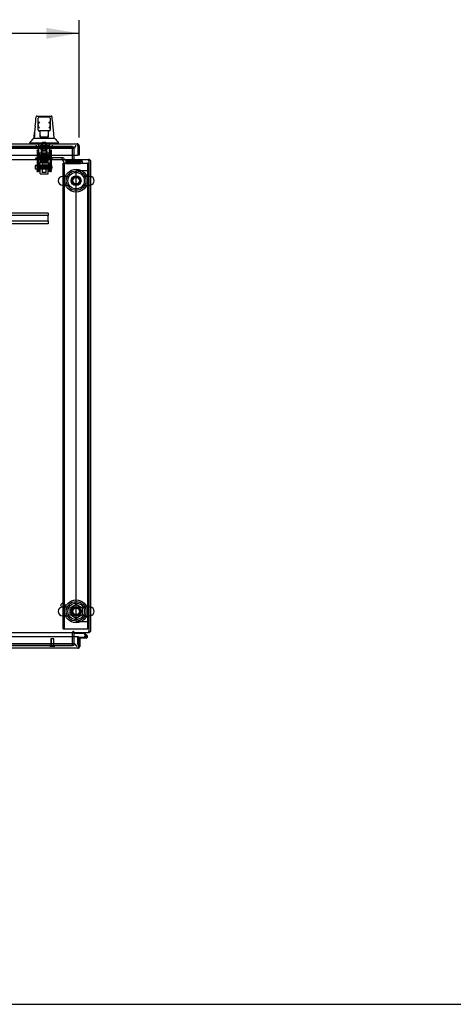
# Model space of a CAD drawing. Header units: inches. Extents: x 2 to 538, y -2 to 358.
# Tile 2 of 19: x 189 to 222, y 1 to 76. Entities that reach past the tile are written whole.
import ezdxf
from ezdxf.enums import TextEntityAlignment as Align
from ezdxf.lldxf.tags import DXFTag

# ---------------------------------------------------------------- set-up
doc = ezdxf.new("R2010")
doc.units = ezdxf.units.IN
doc.header["$MEASUREMENT"] = 0
for name, color, linetype in [('COM53964-5', 7, 'Continuous'), ('COM55914', 7, 'Continuous'), ('COM56676-2', 7, 'Continuous'), ('COM70220', 7, 'Continuous'), ('COM70755-6', 7, 'Continuous'), ('COM70760', 7, 'Continuous'), ('COM70838', 7, 'Continuous'), ('COM70839-6', 7, 'Continuous'), ('COM71200-5', 7, 'Continuous'), ('COM71201-6', 7, 'Continuous'), ('COM71202-6', 7, 'Continuous'), ('Default', 7, 'Continuous'), ('HAN86294', 7, 'Continuous'), ('HAN86294_NUT', 7, 'Continuous'), ('HAN86294_SCREW', 7, 'Continuous'), ('HAN86294_WASHER', 7, 'Continuous'), ('HAN_NUT', 7, 'Continuous'), ('NTS18024', 7, 'Continuous'), ('NTS18147', 7, 'Continuous'), ('ROL87452', 7, 'Continuous'), ('RVT17786', 7, 'Continuous'), ('RVT19000', 7, 'Continuous'), ('SCS86415', 7, 'Continuous'), ('SPC87322', 7, 'Continuous'), ('STD26122', 7, 'Continuous'), ('STD26258', 7, 'Continuous'), ('WAF25376', 7, 'Continuous'), ('WAF25377', 7, 'Continuous'), ('WAM254785', 7, 'Continuous'), ('WAM30038', 7, 'Continuous')]:
    doc.layers.add(name, color=color, linetype=linetype)
doc.styles.add('SEACAD_Times_New_Roman', font='times.ttf')
tags = doc.linetypes.add('HIDDEN2', pattern=[0.1875, 0.125, -0.0625]).pattern_tags.tags
tags[6:7] = [DXFTag(74, 4), DXFTag(75, 0), DXFTag(340, '0'), DXFTag(46, 0.0), DXFTag(50, 0.0), DXFTag(44, 0.0), DXFTag(45, 0.0)]
tags[4:5] = [DXFTag(74, 4), DXFTag(75, 0), DXFTag(340, '0'), DXFTag(46, 0.0), DXFTag(50, 0.0), DXFTag(44, 0.0), DXFTag(45, 0.0)]
doc.dimstyles.new('HAMMOND_(STH_-_540x360)', dxfattribs={"dimtxt": 2, "dimasz": 2.5, "dimexe": 1, "dimexo": 1, "dimgap": 0.5, "dimtad": 0, "dimtih": 1, "dimtoh": 1, "dimzin": 0, "dimdsep": 46, "dimtxsty": 'SEACAD_Times_New_Roman', "dimblk1": '_SE_FILLED', "dimblk2": '_SE_FILLED', "dimsah": 1, "dimcen": 1, "dimadec": 0, "dimazin": 0, "dimtfac": 0.8, "dimtofl": 0, "dimtmove": 0, "dimatfit": 3, "dimfxl": 1, "dimtolj": 1, "dimtzin": 0, "dimarcsym": 0})

# ---------------------------------------------------------------- blocks, each defined once
blk = doc.blocks.new('SE2')
at = {"layer": 'COM53964-5', "color": 7, "linetype": 'HIDDEN2'}
for p, q in [((193.557, 30.634), (193.557, 65.009)), ((193.557, 65.009), (193.695, 65.009)), ((193.695, 65.009), (194.419, 65.009)), ((194.419, 65.009), (194.557, 65.009)), ((193.557, 30.634), (193.695, 30.634)), ((193.695, 30.634), (194.419, 30.634)), ((194.419, 30.634), (194.557, 30.634))]:
    blk.add_line(p, q, dxfattribs=at)
at = {"layer": 'COM55914', "color": 7, "linetype": 'HIDDEN2'}
for p, q in [((191.434, 61.756), (161.809, 61.756)), ((191.434, 61.568), (161.809, 61.568)), ((191.434, 61.756), (191.434, 61.713)), ((191.434, 61.713), (191.434, 61.611)), ((191.434, 61.611), (191.434, 61.568)), ((191.434, 61.131), (191.434, 61.568)), ((191.434, 61.131), (161.809, 61.131)), ((191.434, 60.943), (161.809, 60.943)), ((191.434, 61.131), (191.434, 61.088)), ((191.434, 61.088), (191.434, 60.986)), ((191.434, 60.986), (191.434, 60.943))]:
    blk.add_line(p, q, dxfattribs=at)
at = {"layer": 'COM56676-2', "color": 7, "linetype": 'HIDDEN2'}
for p, q in [((192.557, 65.571), (192.682, 65.571)), ((192.557, 30.071), (192.557, 65.571)), ((192.682, 30.071), (192.682, 65.571)), ((192.742, 65.571), (192.682, 65.571)), ((192.742, 65.571), (194.372, 65.571)), ((194.372, 65.571), (194.432, 65.571)), ((194.432, 65.571), (194.432, 30.071)), ((194.557, 65.571), (194.432, 65.571)), ((192.557, 30.071), (192.682, 30.071)), ((192.682, 30.071), (192.742, 30.071)), ((192.742, 30.071), (194.372, 30.071)), ((194.372, 30.071), (194.432, 30.071)), ((194.557, 30.071), (194.432, 30.071))]:
    blk.add_line(p, q, dxfattribs=at)
for centre in [(193.557, 64.227), (193.557, 31.415)]:
    blk.add_circle(centre, 0.375, dxfattribs=at)
at = {"layer": 'COM70220', "color": 7, "linetype": 'HIDDEN2'}
for p, q in [((160.139, 66.693), (193.044, 66.693)), ((193.044, 66.693), (193.294, 66.693)), ((193.105, 28.949), (160.2, 28.949)), ((193.355, 28.949), (193.105, 28.949))]:
    blk.add_line(p, q, dxfattribs=at)
for centre, start, end in [((193.294, 66.943), 270, 0), ((193.355, 28.699), 0, 90)]:
    blk.add_arc(centre, 0.25, start, end, dxfattribs=at)
at = {"layer": 'COM70755-6', "color": 7, "linetype": 'HIDDEN2'}
for p, q in [((193.277, 66.819), (159.967, 66.819)), ((193.277, 66.818), (193.277, 66.819)), ((193.277, 65.899), (193.277, 65.756)), ((193.307, 65.756), (193.307, 65.851)), ((193.277, 29.886), (193.277, 29.743)), ((193.307, 29.886), (193.307, 29.791)), ((159.967, 28.824), (193.277, 28.824)), ((193.277, 28.824), (193.277, 28.824))]:
    blk.add_line(p, q, dxfattribs=at)
at = {"layer": 'COM70760', "color": 7, "linetype": 'Continuous'}
for p, q in [((193.462, 29.729), (193.462, 29.791)), ((194.157, 29.729), (193.462, 29.729)), ((193.745, 29.438), (194.315, 29.438)), ((194.315, 29.376), (193.745, 29.376)), ((193.745, 29.376), (193.745, 29.374)), ((194.281, 29.605), (194.157, 29.729)), ((194.182, 29.791), (194.394, 29.58)), ((194.26, 29.488), (194.198, 29.483)), ((193.745, 28.898), (193.745, 28.898))]:
    blk.add_line(p, q, dxfattribs=at)
at = {"layer": 'COM70760', "color": 7, "linetype": 'HIDDEN2'}
for p, q in [((193.683, 28.898), (193.683, 29.413)), ((193.708, 29.438), (193.745, 29.438)), ((194.198, 29.493), (194.26, 29.493)), ((194.252, 29.481), (194.252, 29.506)), ((194.351, 29.535), (194.281, 29.605)), ((194.302, 29.556), (194.327, 29.556)), ((194.327, 29.431), (194.302, 29.431)), ((194.377, 29.506), (194.377, 29.481)), ((193.745, 28.898), (193.683, 28.898))]:
    blk.add_line(p, q, dxfattribs=at)
at = {"layer": 'COM70760', "color": 7, "linetype": 'Continuous'}
blk.add_circle((194.315, 29.493), 0.05, dxfattribs=at)
at = {"layer": 'COM70760', "color": 7, "linetype": 'HIDDEN2'}
for centre, radius, start, end in [((193.708, 29.413), 0.025, 90, 180), ((194.315, 29.493), 0.117, 208.03984, 270), ((194.302, 29.506), 0.05, 90, 180), ((194.302, 29.481), 0.05, 180, 270), ((194.327, 29.506), 0.05, 0, 90), ((194.327, 29.481), 0.05, 270, 0)]:
    blk.add_arc(centre, radius, start, end, dxfattribs=at)
at = {"layer": 'COM70760', "color": 7, "linetype": 'Continuous'}
for radius, start, end in [(0.117, 270, 185.21591), (0.117, 185.21591, 208.03984), (0.055, 270, 185.21591), (0.055, 185.21591, 270), (0.117, 47.60795, 107.02737)]:
    blk.add_arc((194.315, 29.493), radius, start, end, dxfattribs=at)
at = {"layer": 'COM70838', "color": 7, "linetype": 'HIDDEN2'}
for p, q in [((190.497, 65.836), (190.497, 65.961)), ((190.497, 65.961), (190.622, 65.961)), ((190.622, 65.836), (190.497, 65.836)), ((190.622, 65.961), (191.678, 65.961)), ((191.104, 65.836), (190.622, 65.836)), ((191.678, 65.836), (191.14, 65.836)), ((191.678, 65.961), (191.766, 65.961)), ((191.766, 65.836), (191.678, 65.836)), ((192.479, 65.961), (191.766, 65.961)), ((191.766, 65.836), (192.452, 65.836)), ((192.577, 65.961), (192.479, 65.961)), ((192.479, 65.961), (192.479, 65.833)), ((192.569, 65.719), (192.569, 65.742)), ((192.637, 65.903), (192.637, 65.901)), ((192.762, 65.778), (192.762, 65.676)), ((192.762, 65.776), (194.007, 65.776)), ((192.762, 65.676), (193.882, 65.676)), ((192.762, 65.549), (193.882, 65.549)), ((194.007, 65.694), (194.007, 65.776)), ((194.007, 65.694), (194.007, 65.567))]:
    blk.add_line(p, q, dxfattribs=at)
for centre, radius, start, end in [((192.452, 65.719), 0.117, 76.45544, 90), ((192.452, 65.719), 0.117, 0, 76.45544), ((192.762, 65.742), 0.193, 180, 270), ((192.577, 65.901), 0.06, 0, 90), ((192.762, 65.903), 0.125, 180, 270)]:
    blk.add_arc(centre, radius, start, end, dxfattribs=at)
for centre, major_axis, start_param, end_param in [((193.882, 65.694), (-0.125, 0), 1.570796, 3.141593), ((193.882, 65.567), (0.125, 0), 4.712389, 6.283185)]:
    blk.add_ellipse(centre, major_axis=major_axis, ratio=0.145455, start_param=start_param, end_param=end_param, dxfattribs=at)
at = {"layer": 'COM70839-6', "color": 7, "linetype": 'HIDDEN2'}
for p, q in [((190.591, 66.568), (190.661, 66.568)), ((190.591, 66.558), (190.591, 66.568)), ((190.591, 66.558), (190.591, 65.427)), ((190.661, 66.568), (190.661, 66.558)), ((190.661, 66.558), (190.661, 65.427)), ((190.661, 66.107), (191.583, 66.107)), ((191.583, 66.568), (191.653, 66.568)), ((191.583, 66.558), (191.583, 66.568)), ((191.583, 66.558), (191.583, 65.427)), ((191.653, 66.568), (191.653, 66.558)), ((191.653, 66.558), (191.653, 65.427)), ((190.591, 65.264), (190.591, 65.427)), ((190.661, 65.427), (190.661, 65.264)), ((191.583, 65.312), (190.661, 65.312)), ((191.583, 65.264), (191.583, 65.427)), ((191.653, 65.427), (191.653, 65.264)), ((190.591, 65.264), (190.591, 65.005)), ((190.591, 64.927), (190.591, 65.005)), ((190.591, 64.927), (190.661, 64.927)), ((190.661, 65.005), (190.661, 65.264)), ((190.661, 65.248), (191.583, 65.248)), ((190.661, 65.005), (190.661, 64.927)), ((191.583, 65.264), (191.583, 65.005)), ((191.583, 64.927), (191.583, 65.005)), ((191.583, 64.927), (191.653, 64.927)), ((191.653, 65.005), (191.653, 65.264)), ((191.653, 65.005), (191.653, 64.927))]:
    blk.add_line(p, q, dxfattribs=at)
at = {"layer": 'COM71200-5', "color": 7, "linetype": 'HIDDEN2'}
for p, q in [((193.277, 65.899), (193.277, 66.818)), ((193.277, 28.824), (193.277, 29.743))]:
    blk.add_line(p, q, dxfattribs=at)
at = {"layer": 'COM71200-5', "color": 7, "linetype": 'Continuous'}
for p, q in [((194.652, 65.756), (194.557, 65.756)), ((194.652, 65.756), (194.652, 29.886)), ((194.557, 29.886), (194.652, 29.886))]:
    blk.add_line(p, q, dxfattribs=at)
at = {"layer": 'COM71200-5', "color": 7, "linetype": 'HIDDEN2'}
for centre, radius, start, end in [((193.42, 65.899), 0.143, 180, 270), ((194.509, 65.708), 0.143, 70.38706, 90), ((194.509, 65.708), 0.048, 0, 90), ((193.42, 29.743), 0.143, 90, 180), ((194.509, 29.934), 0.048, 270, 0), ((194.509, 29.934), 0.143, 270, 289.61294)]:
    blk.add_arc(centre, radius, start, end, dxfattribs=at)
at = {"layer": 'COM71200-5', "color": 7, "linetype": 'Continuous'}
for centre, radius, start, end in [((193.42, 65.899), 0.048, 180, 270), ((194.509, 65.708), 0.143, 19.61294, 70.38706), ((193.42, 29.743), 0.048, 90, 180), ((194.509, 29.934), 0.143, 289.61294, 340.38706)]:
    blk.add_arc(centre, radius, start, end, dxfattribs=at)
at = {"layer": 'COM71201-6', "color": 7, "linetype": 'HIDDEN2'}
for p, q in [((159.872, 66.818), (193.372, 66.818)), ((193.372, 66.818), (193.372, 66.163)), ((193.372, 29.479), (193.372, 28.824)), ((193.372, 28.824), (159.872, 28.824))]:
    blk.add_line(p, q, dxfattribs=at)
at = {"layer": 'COM71201-6', "color": 7, "linetype": 'Continuous'}
for p, q in [((193.372, 66.163), (193.372, 65.899)), ((158.687, 65.851), (194.557, 65.851)), ((193.372, 65.851), (193.372, 65.899)), ((194.557, 65.708), (194.557, 65.851)), ((194.557, 29.934), (194.557, 65.708)), ((194.557, 29.791), (158.687, 29.791)), ((193.372, 29.743), (193.372, 29.791)), ((193.372, 29.743), (193.372, 29.479)), ((194.557, 29.791), (194.557, 29.934))]:
    blk.add_line(p, q, dxfattribs=at)
at = {"layer": 'COM71202-6', "color": 7, "linetype": 'Continuous'}
for p, q in [((159.547, 67.038), (193.636, 67.038)), ((193.636, 67.038), (193.636, 67.038)), ((193.636, 67.038), (193.636, 67.038)), ((193.636, 67.038), (193.636, 67.038)), ((193.684, 66.895), (193.684, 67.009)), ((193.684, 66.958), (193.723, 67.009)), ((193.684, 66.895), (193.684, 66.958)), ((193.684, 66.895), (193.684, 66.163)), ((193.684, 66.895), (193.684, 66.895)), ((193.684, 66.895), (193.684, 66.163)), ((193.779, 66.895), (193.779, 66.163)), ((159.499, 66.163), (193.684, 66.163)), ((193.779, 66.163), (193.684, 66.163)), ((193.745, 29.479), (159.56, 29.479)), ((193.745, 28.747), (193.745, 29.479)), ((193.84, 29.374), (193.745, 29.374)), ((193.745, 29.374), (193.745, 28.747)), ((193.84, 29.374), (193.84, 28.747)), ((193.697, 28.604), (159.608, 28.604)), ((193.697, 28.604), (193.697, 28.604)), ((193.697, 28.604), (193.697, 28.604)), ((193.745, 28.747), (193.745, 28.747)), ((193.745, 28.747), (193.745, 28.634)), ((193.745, 28.684), (193.745, 28.747)), ((193.745, 28.684), (193.784, 28.634))]:
    blk.add_line(p, q, dxfattribs=at)
for centre, start, end in [((193.636, 66.895), 89.92383, 90), ((193.636, 66.895), 52.49641, 89.84393), ((193.636, 66.895), 0, 52.49641), ((193.697, 28.747), 270.15607, 307.50359), ((193.697, 28.747), 270, 270.07617), ((193.697, 28.747), 307.50359, 0)]:
    blk.add_arc(centre, 0.143, start, end, dxfattribs=at)
for points in [[(193.684, 67.009), (193.676, 67.018), (193.668, 67.026), (193.656, 67.033), (193.652, 67.035), (193.644, 67.038), (193.64, 67.038), (193.636, 67.038)], [(193.745, 28.634), (193.737, 28.624), (193.729, 28.617), (193.717, 28.609), (193.713, 28.607), (193.705, 28.605), (193.701, 28.604), (193.697, 28.604)]]:
    blk.add_open_spline(points, degree=3, knots=[0, 0, 0, 0, 0.5, 0.5, 0.75, 0.75, 1, 1, 1, 1], dxfattribs=at)
at = {"layer": 'HAN86294', "color": 7, "linetype": 'Continuous'}
for p, q in [((190.516, 69.098), (190.516, 69.099)), ((190.576, 69.153), (191.667, 69.153)), ((191.487, 69.073), (190.757, 69.073)), ((191.727, 69.099), (191.727, 69.097)), ((190.667, 68.511), (190.667, 68.983)), ((190.667, 68.103), (190.667, 68.511)), ((191.577, 68.983), (191.577, 68.511)), ((191.577, 68.511), (191.577, 68.103)), ((190.757, 68.013), (190.727, 68.013)), ((191.487, 68.013), (190.757, 68.013)), ((190.822, 67.582), (190.822, 68.013)), ((190.822, 67.542), (190.822, 67.582)), ((191.037, 67.538), (190.852, 67.538)), ((191.207, 67.538), (191.037, 67.538)), ((191.392, 67.538), (191.207, 67.538)), ((191.422, 68.013), (191.422, 67.582)), ((191.422, 67.582), (191.422, 67.542)), ((191.517, 68.013), (191.487, 68.013)), ((190.032, 67.121), (190.032, 67.038)), ((190.032, 67.118), (190.384, 67.118)), ((190.343, 67.473), (190.543, 67.473)), ((190.384, 67.118), (190.616, 67.118)), ((190.543, 67.473), (190.655, 67.473)), ((190.616, 67.118), (191.063, 67.118)), ((190.655, 67.473), (190.863, 67.473)), ((190.863, 67.473), (190.931, 67.473)), ((190.931, 67.473), (191.022, 67.473)), ((191.022, 67.473), (191.063, 67.473)), ((191.063, 67.473), (191.181, 67.473)), ((191.063, 67.118), (191.181, 67.118)), ((191.181, 67.473), (191.479, 67.473)), ((191.181, 67.118), (191.232, 67.118)), ((191.232, 67.118), (191.381, 67.118)), ((191.381, 67.118), (191.86, 67.118)), ((191.479, 67.473), (191.589, 67.473)), ((191.589, 67.473), (191.912, 67.473)), ((191.86, 67.118), (192.212, 67.118)), ((192.212, 67.038), (192.212, 67.121))]:
    blk.add_line(p, q, dxfattribs=at)
at = {"layer": 'HAN86294', "color": 7, "linetype": 'HIDDEN2'}
for p, q in [((190.726, 66.336), (190.726, 67.038)), ((190.922, 66.336), (190.922, 67.038)), ((190.959, 67.038), (190.959, 66.913)), ((190.959, 66.913), (191.284, 66.913)), ((191.284, 66.913), (191.284, 67.038)), ((191.322, 66.336), (191.322, 67.038)), ((191.517, 66.336), (191.517, 67.038)), ((190.922, 66.336), (190.726, 66.336)), ((191.322, 66.336), (190.922, 66.336)), ((190.962, 66.211), (190.962, 66.336)), ((191.122, 66.211), (190.962, 66.211)), ((191.282, 66.211), (191.122, 66.211)), ((191.282, 66.211), (191.282, 66.336)), ((191.517, 66.336), (191.322, 66.336)), ((190.962, 65.836), (190.962, 64.876)), ((191.282, 64.876), (191.282, 65.836)), ((190.962, 64.876), (191.282, 64.876)), ((190.962, 64.876), (190.992, 64.846)), ((191.252, 64.846), (190.992, 64.846)), ((191.252, 64.846), (191.282, 64.876))]:
    blk.add_line(p, q, dxfattribs=at)
at = {"layer": 'HAN86294', "color": 7, "linetype": 'Continuous'}
for centre, radius, start, end in [((190.576, 69.093), 0.06, 89.99247, 174.0071), ((190.757, 68.983), 0.09, 90, 180), ((191.487, 68.983), 0.09, 0, 90), ((191.667, 69.093), 0.06, 5.57576, 90.00893), ((206.257, 66.476), 15.93, 173.14764, 176.4108), ((190.926, 68.502), 0.259, 130.71494, 177.90194), ((190.708, 68.511), 0.0411, 178.34643, 179.99744), ((191.318, 68.502), 0.259, 2.09806, 49.28506), ((191.536, 68.511), 0.0411, 0.00256, 1.65357), ((129.868, 61.429), 62.32, 5.56591, 6.52159), ((190.757, 68.103), 0.09, 180, 270), ((190.727, 68.073), 0.06, 180, 270), ((191.487, 68.103), 0.09, 270, 0), ((191.517, 68.073), 0.06, 270, 0), ((186.24, 70.75), 5.251, 316.23343, 321.38274), ((204.328, 77.663), 16.062, 219.37458, 221.03271)]:
    blk.add_arc(centre, radius, start, end, dxfattribs=at)
for points in [[(190.441, 68.377), (190.466, 68.617), (190.491, 68.857), (190.516, 69.098)], [(191.784, 68.507), (191.765, 68.704), (191.746, 68.9), (191.727, 69.097)], [(190.347, 67.473), (190.362, 67.616), (190.376, 67.759), (190.391, 67.902)]]:
    blk.add_open_spline(points, degree=3, dxfattribs=at)
for points, knots in [([(190.757, 68.228), (190.752, 68.24), (190.747, 68.252), (190.736, 68.277), (190.731, 68.289), (190.716, 68.325), (190.707, 68.349), (190.694, 68.385), (190.69, 68.397), (190.683, 68.42), (190.68, 68.432), (190.671, 68.467), (190.667, 68.49), (190.667, 68.512)], [0, 0, 0, 0, 0.125, 0.125, 0.25, 0.25, 0.5, 0.5, 0.625, 0.625, 0.75, 0.75, 1, 1, 1, 1]), ([(191.577, 68.512), (191.577, 68.49), (191.573, 68.467), (191.564, 68.432), (191.561, 68.42), (191.553, 68.397), (191.549, 68.385), (191.537, 68.349), (191.527, 68.325), (191.513, 68.289), (191.507, 68.277), (191.497, 68.252), (191.492, 68.24), (191.487, 68.228)], [0, 0, 0, 0, 0.25, 0.25, 0.375, 0.375, 0.5, 0.5, 0.75, 0.75, 0.875, 0.875, 1, 1, 1, 1]), ([(190.822, 67.582), (190.822, 67.588), (190.823, 67.594), (190.827, 67.608), (190.83, 67.614), (190.838, 67.635), (190.845, 67.649), (190.852, 67.663)], [0, 0, 0, 0, 0.25, 0.25, 0.5, 0.5, 1, 1, 1, 1]), ([(190.852, 67.538), (190.848, 67.538), (190.844, 67.538), (190.837, 67.538), (190.833, 67.538), (190.828, 67.539), (190.826, 67.539), (190.823, 67.54), (190.822, 67.541), (190.822, 67.542)], [0, 0, 0, 0, 0.25, 0.25, 0.5, 0.5, 0.75, 0.75, 1, 1, 1, 1]), ([(191.392, 67.663), (191.399, 67.649), (191.406, 67.635), (191.414, 67.614), (191.417, 67.608), (191.421, 67.594), (191.422, 67.588), (191.422, 67.582)], [0, 0, 0, 0, 0.5, 0.5, 0.75, 0.75, 1, 1, 1, 1]), ([(191.422, 67.542), (191.422, 67.541), (191.421, 67.54), (191.418, 67.539), (191.416, 67.539), (191.408, 67.538), (191.4, 67.538), (191.392, 67.538)], [0, 0, 0, 0, 0.25, 0.25, 0.5, 0.5, 1, 1, 1, 1])]:
    blk.add_open_spline(points, degree=3, knots=knots, dxfattribs=at)
at = {"layer": 'HAN86294_NUT', "color": 7, "linetype": 'HIDDEN2'}
for p, q in [((191.122, 65.619), (190.789, 65.619)), ((190.789, 65.294), (190.789, 65.619)), ((190.956, 65.294), (190.789, 65.294)), ((190.789, 65.294), (190.789, 65.244)), ((191.122, 65.294), (190.956, 65.294)), ((191.454, 65.619), (191.122, 65.619)), ((191.122, 65.294), (191.122, 65.619)), ((191.288, 65.294), (191.122, 65.294)), ((191.454, 65.294), (191.288, 65.294)), ((191.454, 65.294), (191.454, 65.619)), ((191.454, 65.244), (191.454, 65.294)), ((191.424, 65.214), (190.819, 65.214))]:
    blk.add_line(p, q, dxfattribs=at)
for centre, start, end in [((190.819, 65.244), 180, 270), ((191.424, 65.244), 270, 0)]:
    blk.add_arc(centre, 0.03, start, end, dxfattribs=at)
at = {"layer": 'HAN86294_SCREW', "color": 7, "linetype": 'HIDDEN2'}
for p, q in [((190.859, 66.793), (191.384, 66.793)), ((190.859, 66.793), (190.859, 66.723)), ((191.006, 67.168), (191.238, 67.168)), ((191.006, 67.168), (191.006, 66.793)), ((191.238, 66.793), (191.238, 67.168)), ((191.384, 66.723), (191.384, 66.793)), ((190.859, 66.723), (191.384, 66.723)), ((190.9, 66.586), (190.9, 66.723)), ((190.9, 66.586), (191.011, 66.586)), ((191.011, 66.586), (191.011, 66.723)), ((191.011, 66.586), (191.233, 66.586)), ((191.233, 66.586), (191.233, 66.723)), ((191.233, 66.586), (191.344, 66.586)), ((191.344, 66.586), (191.344, 66.723))]:
    blk.add_line(p, q, dxfattribs=at)
at = {"layer": 'HAN86294_WASHER', "color": 7, "linetype": 'HIDDEN2'}
for p, q in [((190.81, 66.943), (190.81, 66.883)), ((191.433, 66.883), (190.81, 66.883)), ((190.81, 66.883), (190.81, 66.823)), ((191.433, 66.883), (190.81, 66.883)), ((191.433, 66.823), (190.81, 66.823)), ((191.433, 66.883), (191.433, 66.943)), ((191.433, 66.823), (191.433, 66.883))]:
    blk.add_line(p, q, dxfattribs=at)
at = {"layer": 'HAN_NUT', "color": 7, "linetype": 'HIDDEN2'}
for p, q in [((190.51, 66.943), (190.51, 66.728)), ((190.816, 66.943), (190.816, 66.728)), ((191.428, 66.943), (191.428, 66.728)), ((191.734, 66.943), (191.734, 66.728)), ((190.51, 66.728), (190.816, 66.728)), ((190.816, 66.728), (191.428, 66.728)), ((191.428, 66.728), (191.734, 66.728))]:
    blk.add_line(p, q, dxfattribs=at)
at = {"layer": 'NTS18024', "color": 7, "linetype": 'HIDDEN2'}
for p, q in [((193.092, 31.678), (193.557, 31.95)), ((193.092, 31.152), (193.092, 31.678)), ((193.557, 31.95), (194.022, 31.678)), ((194.022, 31.678), (194.022, 31.152)), ((193.553, 30.878), (193.092, 31.152)), ((194.022, 31.152), (193.553, 30.878))]:
    blk.add_line(p, q, dxfattribs=at)
blk.add_circle((193.557, 31.415), 0.263, dxfattribs=at)
at = {"layer": 'NTS18147', "color": 7, "linetype": 'HIDDEN2'}
for p, q in [((190.727, 66.036), (190.659, 66.036)), ((190.659, 66.036), (190.659, 65.973)), ((190.727, 66.036), (190.659, 66.036)), ((190.659, 66.036), (190.659, 66.036)), ((191.054, 66.036), (190.727, 66.036)), ((190.727, 65.973), (190.727, 66.036)), ((191.054, 66.036), (190.727, 66.036)), ((190.727, 66.036), (190.727, 66.036)), ((191.342, 66.473), (190.902, 66.473)), ((190.902, 66.473), (190.902, 66.036)), ((191.342, 66.473), (190.902, 66.473)), ((190.902, 66.473), (190.902, 66.473)), ((191.19, 66.036), (191.054, 66.036)), ((191.054, 66.036), (191.054, 65.973)), ((191.19, 66.036), (191.054, 66.036)), ((191.054, 66.036), (191.054, 66.036)), ((191.517, 66.036), (191.19, 66.036)), ((191.19, 65.973), (191.19, 66.036)), ((191.517, 66.036), (191.19, 66.036)), ((191.19, 66.036), (191.19, 66.036)), ((191.342, 66.036), (191.342, 66.473)), ((191.342, 66.473), (191.342, 66.473)), ((191.585, 66.036), (191.517, 66.036)), ((191.517, 66.036), (191.517, 65.973)), ((191.585, 66.036), (191.517, 66.036)), ((191.517, 66.036), (191.517, 66.036)), ((191.585, 65.973), (191.585, 66.036)), ((191.585, 66.036), (191.585, 66.036)), ((190.659, 65.973), (190.727, 65.973)), ((190.659, 65.973), (190.659, 65.911)), ((190.659, 65.973), (190.727, 65.973)), ((190.659, 65.911), (190.722, 65.911)), ((190.659, 65.911), (190.722, 65.911)), ((190.722, 65.973), (190.722, 65.911)), ((190.89, 65.911), (190.922, 65.911)), ((190.89, 65.911), (190.922, 65.911)), ((191.054, 65.973), (191.19, 65.973)), ((191.054, 65.973), (191.19, 65.973)), ((191.322, 65.911), (191.353, 65.911)), ((191.322, 65.911), (191.353, 65.911)), ((191.517, 65.973), (191.585, 65.973)), ((191.517, 65.973), (191.585, 65.973)), ((191.522, 65.973), (191.522, 65.911)), ((191.522, 65.911), (191.585, 65.911)), ((191.522, 65.911), (191.585, 65.911)), ((191.585, 65.973), (191.585, 65.911))]:
    blk.add_line(p, q, dxfattribs=at)
for centre, start_param, end_param in [((190.89, 66.229), 2.506883, 3.776302), ((190.89, 66.229), 3.141593, 3.776302), ((190.922, 66.229), 3.141593, 3.776302), ((190.922, 66.229), 3.141593, 3.776302), ((191.322, 66.229), 2.506883, 3.141593), ((191.322, 66.229), 2.506883, 3.141593), ((191.353, 66.229), 2.506883, 3.776302), ((191.353, 66.229), 2.506883, 3.776302)]:
    blk.add_ellipse(centre, major_axis=(0, 0.318), ratio=0.866025, start_param=start_param, end_param=end_param, dxfattribs=at)
at = {"layer": 'ROL87452', "color": 7, "linetype": 'HIDDEN2'}
for p, q in [((190.809, 64.756), (190.809, 65.756)), ((191.434, 64.756), (191.434, 65.756)), ((190.809, 64.756), (191.434, 64.756))]:
    blk.add_line(p, q, dxfattribs=at)
at = {"layer": 'RVT17786', "color": 7, "linetype": 'HIDDEN2'}
for p, q in [((190.443, 65.381), (190.443, 65.131)), ((191.653, 65.381), (190.443, 65.381)), ((190.443, 65.131), (191.653, 65.131))]:
    blk.add_line(p, q, dxfattribs=at)
blk.add_arc((191.42, 65.256), 0.318, 317.12909, 42.87091, dxfattribs=at)
at = {"layer": 'RVT19000', "color": 7, "linetype": 'HIDDEN2'}
for p, q in [((191.262, 66.173), (190.981, 66.173)), ((190.981, 66.173), (190.981, 65.961)), ((191.262, 65.961), (191.262, 66.173)), ((190.809, 65.836), (190.809, 65.756)), ((191.434, 65.723), (190.809, 65.723)), ((190.927, 65.961), (190.927, 65.836)), ((191.14, 65.836), (191.104, 65.836)), ((191.317, 65.836), (191.317, 65.961)), ((191.434, 65.756), (191.434, 65.836))]:
    blk.add_line(p, q, dxfattribs=at)
at = {"layer": 'SCS86415', "color": 7, "linetype": 'HIDDEN2'}
for p, q in [((193.027, 64.558), (192.521, 64.558)), ((194.593, 64.558), (194.087, 64.558)), ((192.521, 63.896), (193.027, 63.896)), ((194.087, 63.896), (194.593, 63.896)), ((193.027, 31.746), (192.521, 31.746)), ((194.593, 31.746), (194.087, 31.746)), ((192.521, 31.084), (193.027, 31.084)), ((194.087, 31.084), (194.593, 31.084))]:
    blk.add_line(p, q, dxfattribs=at)
for centre, radius in [((193.557, 64.227), 0.625), ((193.557, 64.227), 0.312), ((193.557, 64.227), 0.252), ((193.557, 31.415), 0.625), ((193.557, 31.415), 0.312), ((193.557, 31.415), 0.252)]:
    blk.add_circle(centre, radius, dxfattribs=at)
for centre, start, end in [((192.521, 64.227), 90, 270), ((194.593, 64.227), 79.68682, 90), ((194.593, 64.227), 270, 280.31318), ((192.521, 31.415), 90, 270), ((194.593, 31.415), 79.68682, 90), ((194.593, 31.415), 270, 280.31318)]:
    blk.add_arc(centre, 0.331, start, end, dxfattribs=at)
at = {"layer": 'SCS86415', "color": 7, "linetype": 'Continuous'}
for centre in [(194.593, 64.227), (194.593, 31.415)]:
    blk.add_arc(centre, 0.331, 280.31318, 79.68682, dxfattribs=at)
at = {"layer": 'SPC87322', "color": 7, "linetype": 'HIDDEN2'}
for p, q in [((190.729, 66.336), (190.729, 65.961)), ((191.514, 65.961), (191.514, 66.336)), ((190.884, 65.836), (190.884, 65.961)), ((190.894, 65.836), (190.894, 65.961)), ((191.349, 65.836), (191.349, 65.961)), ((191.359, 65.836), (191.359, 65.961))]:
    blk.add_line(p, q, dxfattribs=at)
at = {"layer": 'STD26122', "color": 7, "linetype": 'HIDDEN2'}
for p, q in [((190.937, 66.943), (190.937, 65.978)), ((191.307, 65.978), (191.307, 66.943)), ((190.937, 65.978), (191.307, 65.978)), ((190.937, 65.978), (190.972, 65.943)), ((191.272, 65.943), (190.972, 65.943)), ((191.272, 65.943), (191.307, 65.978))]:
    blk.add_line(p, q, dxfattribs=at)
at = {"layer": 'STD26258', "color": 7, "linetype": 'HIDDEN2'}
for p, q in [((191.87, 29.324), (191.62, 29.324)), ((191.62, 29.324), (191.62, 28.73)), ((191.651, 29.324), (191.651, 28.73)), ((191.839, 29.324), (191.839, 28.73)), ((191.87, 28.73), (191.87, 29.324)), ((191.901, 28.73), (191.589, 28.73)), ((191.589, 28.73), (191.589, 28.699)), ((191.901, 28.699), (191.901, 28.73))]:
    blk.add_line(p, q, dxfattribs=at)
blk.add_circle((192.557, 31.886), 0.156, dxfattribs=at)
at = {"layer": 'WAF25376', "color": 7, "linetype": 'HIDDEN2'}
for p, q in [((190.685, 65.571), (190.685, 64.941)), ((190.785, 65.571), (190.685, 65.571)), ((190.785, 65.571), (190.785, 64.941)), ((191.459, 65.571), (191.459, 64.941)), ((191.559, 65.571), (191.459, 65.571)), ((191.559, 65.571), (191.559, 64.941)), ((190.685, 64.941), (190.785, 64.941)), ((191.459, 64.941), (191.559, 64.941))]:
    blk.add_line(p, q, dxfattribs=at)
at = {"layer": 'WAF25377', "color": 7, "linetype": 'HIDDEN2'}
for centre, radius in [((193.557, 64.227), 0.875), ((193.557, 64.227), 0.34), ((193.557, 31.415), 0.875), ((193.557, 31.415), 0.34)]:
    blk.add_circle(centre, radius, dxfattribs=at)
at = {"layer": 'WAM254785', "color": 7, "linetype": 'HIDDEN2'}
for centre, radius in [((193.557, 64.227), 0.75), ((193.557, 64.227), 0.312), ((193.557, 31.415), 0.75), ((193.557, 31.415), 0.312)]:
    blk.add_circle(centre, radius, dxfattribs=at)
at = {"layer": 'WAM30038', "color": 7, "linetype": 'HIDDEN2'}
for p, q in [((190.747, 66.185), (191.497, 66.185)), ((190.747, 66.185), (190.747, 66.161)), ((190.747, 66.185), (191.497, 66.185)), ((190.747, 66.185), (190.747, 66.185)), ((190.747, 66.161), (191.497, 66.161)), ((190.747, 66.161), (191.497, 66.161)), ((190.894, 66.249), (190.948, 66.249)), ((190.894, 66.249), (190.948, 66.249)), ((190.948, 66.249), (190.92, 66.204)), ((190.948, 66.249), (190.92, 66.204)), ((190.937, 66.194), (190.961, 66.233)), ((190.945, 66.204), (190.973, 66.249)), ((190.945, 66.204), (190.973, 66.249)), ((190.961, 66.233), (190.948, 66.249)), ((190.961, 66.233), (190.948, 66.249)), ((190.973, 66.249), (191.104, 66.249)), ((190.973, 66.249), (191.104, 66.249)), ((191.104, 66.249), (191.104, 66.204)), ((191.139, 66.249), (191.271, 66.249)), ((191.139, 66.204), (191.139, 66.249)), ((191.139, 66.249), (191.271, 66.249)), ((191.271, 66.249), (191.299, 66.204)), ((191.271, 66.249), (191.299, 66.204)), ((191.296, 66.249), (191.283, 66.233)), ((191.296, 66.249), (191.283, 66.233)), ((191.283, 66.233), (191.308, 66.194)), ((191.296, 66.249), (191.35, 66.249)), ((191.324, 66.204), (191.296, 66.249)), ((191.296, 66.249), (191.35, 66.249)), ((191.324, 66.204), (191.296, 66.249)), ((191.497, 66.161), (191.497, 66.185)), ((191.497, 66.185), (191.497, 66.185))]:
    blk.add_line(p, q, dxfattribs=at)
for centre, radius, start, end in [((190.216, 66.772), 0.854, 316.55474, 318.29011), ((191.123, 66.203), 0.0182, 177.1609, 267.99424), ((191.121, 66.203), 0.0181, 271.77183, 3.07302), ((192.025, 66.769), 0.85, 221.70584, 223.44931)]:
    blk.add_arc(centre, radius, start, end, dxfattribs=at)
for points, knots in [([(190.854, 66.204), (190.856, 66.206), (190.857, 66.208), (190.859, 66.21), (190.871, 66.223), (190.882, 66.236), (190.894, 66.249)], [0, 0, 0, 0, 0.141448, 0.141448, 0.141448, 1, 1, 1, 1]), ([(190.92, 66.204), (190.918, 66.202), (190.917, 66.2), (190.916, 66.195), (190.915, 66.193), (190.915, 66.191), (190.915, 66.191), (190.915, 66.19)], [0, 0, 0, 0, 0.25, 0.25, 0.5, 0.5, 0.5626015, 0.5626015, 0.5626015, 0.5626015]), ([(190.92, 66.185), (190.922, 66.185), (190.924, 66.186), (190.929, 66.188), (190.932, 66.19), (190.938, 66.195), (190.942, 66.199), (190.945, 66.204)], [0, 0, 0, 0, 0.25, 0.25, 0.5, 0.5, 1, 1, 1, 1]), ([(191.299, 66.204), (191.301, 66.202), (191.302, 66.2), (191.306, 66.195), (191.308, 66.193), (191.312, 66.19), (191.315, 66.188), (191.319, 66.186), (191.322, 66.185), (191.324, 66.185)], [0, 0, 0, 0, 0.25, 0.25, 0.5, 0.5, 0.75, 0.75, 1, 1, 1, 1]), ([(191.329, 66.19), (191.329, 66.191), (191.329, 66.191), (191.329, 66.195), (191.327, 66.199), (191.324, 66.204)], [0.4389304, 0.4389304, 0.4389304, 0.4389304, 0.5, 0.5, 1, 1, 1, 1]), ([(191.35, 66.249), (191.362, 66.236), (191.373, 66.223), (191.385, 66.21), (191.386, 66.208), (191.388, 66.206), (191.39, 66.204)], [0, 0, 0, 0, 0.858552, 0.858552, 0.858552, 1, 1, 1, 1])]:
    blk.add_open_spline(points, degree=3, knots=knots, dxfattribs=at)
blk = doc.blocks.new('DMBLK4721')
at = {"layer": 'Default', "linetype": 'Continuous'}
for points in [[(161.904, 75.874), (159.404, 75.457), (161.904, 75.041)], [(191.279, 75.874), (191.279, 75.041), (193.779, 75.457)]]:
    blk.add_hatch(color=7, dxfattribs=at).paths.add_polyline_path(points)
at = {"layer": 'Default', "color": 7, "linetype": 'Continuous'}
for p, q in [((159.404, 67.582), (159.404, 76.457)), ((193.779, 67.529), (193.779, 76.457)), ((159.404, 75.457), (171.697, 75.457)), ((181.486, 75.457), (193.779, 75.457))]:
    blk.add_line(p, q, dxfattribs=at)
at = {"layer": 'Default', "color": 7, "linetype": 'Continuous', "style": 'SEACAD_Times_New_Roman'}
for s, p in [('34.38', (173.179, 76.457)), ('DOOR', (172.397, 73.457))]:
    blk.add_text(s, height=2, dxfattribs=at).set_placement(p, align=Align.TOP_LEFT)
blk = doc.blocks.new('_SE_FILLED')
at = {"color": 0}
blk.add_line((0, 0), (-1, 0), dxfattribs=at)
blk.add_solid([(0, 0), (-1, -0.1665), (-1, 0.1665), (0, 0)], dxfattribs=at)
blk = doc.blocks.new('BORDER')
at = {"layer": 'Default', "color": 7, "linetype": 'Continuous'}
blk.add_line((-41.86, 0), (0, 0), dxfattribs=at)

msp = doc.modelspace()

# ---------------------------------------------------------------- block references
at = {"layer": 'Default', "color": 7, "xscale": 12.8, "yscale": 12.8, "zscale": 12.8}
msp.add_blockref('BORDER', (537.834, 1.476), dxfattribs=at)
at = {"layer": 'Default'}
msp.add_blockref('SE2', (0, 0), dxfattribs=at)

# ---------------------------------------------------------------- dimensions: what is measured, and where the dimension line sits
at = {"layer": 'Default', "color": 7, "linetype": 'Continuous'}
dim = msp.add_linear_dim(base=(159.404, 75.457), p1=(159.404, 66.582), p2=(193.779, 66.529), angle=359.91249, text='\\A1;<>\\PDOOR', dimstyle='HAMMOND_(STH_-_540x360)', dxfattribs=at)
dim.commit()
dim.dimension.update_dxf_attribs({"geometry": 'DMBLK4721', "text_midpoint": (176.591, 75.457), "dimtype": 161})

doc.saveas('drawing.dxf')
